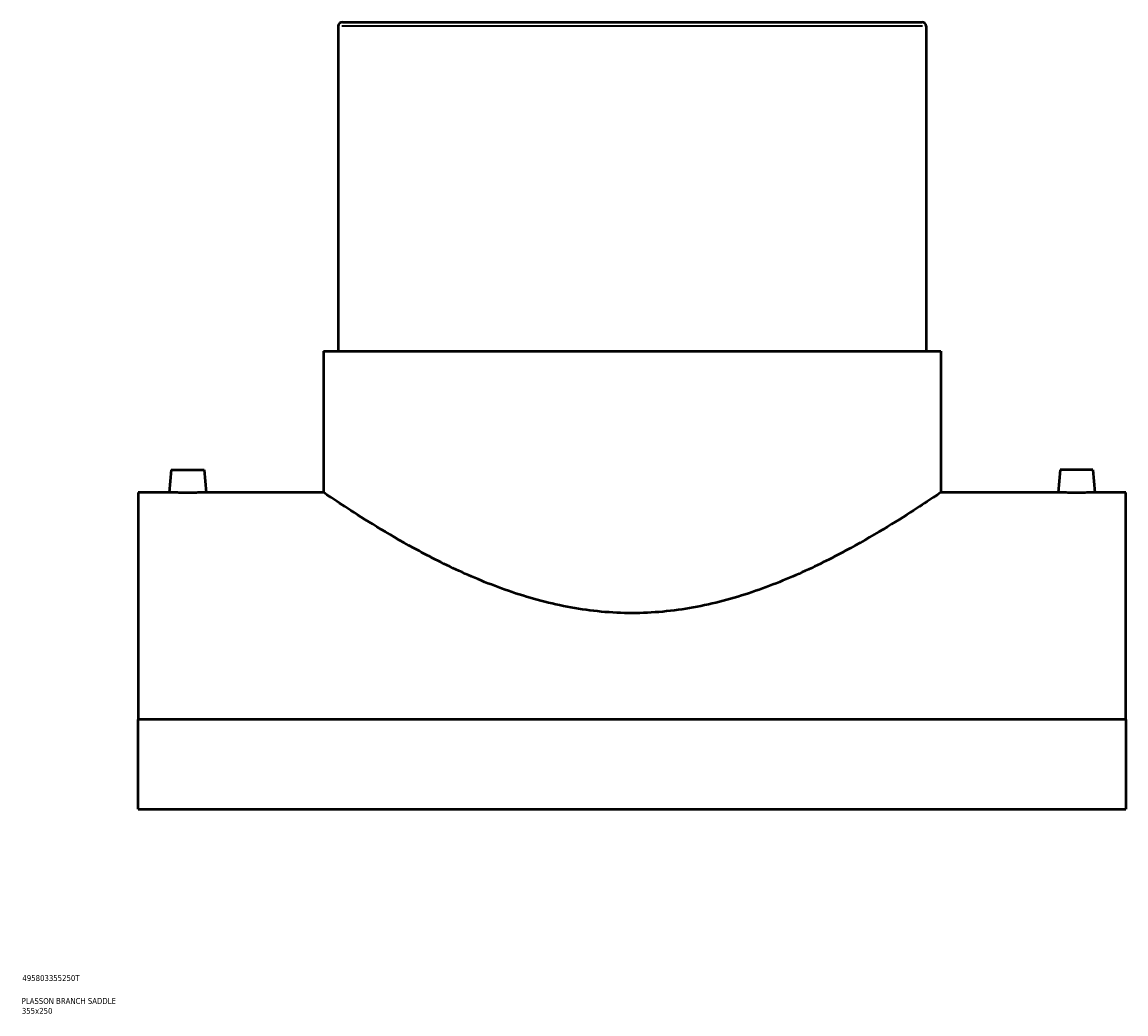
# Model space of a CAD drawing. Header units: millimetres. Extents: x -284 to 1460, y -335 to 1101.
# Tile 4 of 5: x 855 to 1324, y 79 to 501. Entities that reach past the tile are written whole.
import ezdxf

# ---------------------------------------------------------------- set-up
doc = ezdxf.new("R2010")
doc.units = ezdxf.units.MM
for name, color, linetype, lineweight in [('Title (ISO)', 7, 'Continuous', 50), ('Visible (ANSI)', 7, 'Continuous', 50), ('Visible Narrow (ANSI)', 7, 'Continuous', 35)]:
    doc.layers.add(name, color=color, linetype=linetype, lineweight=lineweight)
doc.styles.add('Note Text (ISO)', font='tahoma.ttf')

# ---------------------------------------------------------------- blocks, each defined once
blk = doc.blocks.new('Title Blocks ISO')
at = {"layer": 'Title (ISO)', "color": 232, "true_color": 0xca0064, "style": 'Note Text (ISO)'}
for tag, p in [('PART_NUMBER_001', (34.16, 73.13)), ('DESCRIPTION_001', (33.84, 63.4)), ('DESCRIPTION_002', (33.93, 59.18))]:
    blk.add_attdef(tag, p, '', height=2.5, dxfattribs=at)

msp = doc.modelspace()

# ---------------------------------------------------------------- linework, layer by layer
at = {"layer": 'Visible (ANSI)'}
for p, q in [((989.46, 499.12), (989.46, 360.9)), ((991.24, 500.9), (1237.69, 500.9)), ((1239.46, 499.12), (1239.46, 360.9)), ((983.21, 360.9), (1245.71, 360.9)), ((983.21, 360.9), (983.21, 300.9)), ((1245.71, 360.9), (1245.71, 300.9)), ((918.46, 310.5), (917.62, 300.9)), ((918.46, 310.5), (932.46, 310.5)), ((932.46, 310.5), (933.3, 300.9)), ((1296.46, 310.5), (1295.62, 300.9)), ((1310.46, 310.5), (1296.46, 310.5)), ((1310.46, 310.5), (1311.3, 300.9)), ((904.46, 300.9), (904.46, 204.28)), ((917.62, 300.9), (904.46, 300.9)), ((983.21, 300.9), (933.3, 300.9)), ((1295.62, 300.9), (1245.71, 300.9)), ((1324.46, 300.9), (1311.3, 300.9)), ((1324.46, 204.28), (1324.46, 300.9)), ((1324.46, 204.28), (904.46, 204.28)), ((904.46, 166.14), (904.46, 204.28)), ((1324.46, 204.28), (1324.46, 166.14)), ((904.46, 166.14), (1324.46, 166.14))]:
    msp.add_line(p, q, dxfattribs=at)
for centre, start, end in [((991.24, 499.12), 90, 180), ((1237.69, 499.12), 0, 90)]:
    msp.add_arc(centre, 1.77, start, end, dxfattribs=at)
for points, knots in [([(925.46, 300.74), (924.48, 300.74), (923.43, 300.75), (921.49, 300.78), (920.61, 300.8), (919.22, 300.84), (918.62, 300.86), (917.82, 300.89), (917.62, 300.9), (917.62, 300.9)], [0, 0, 0, 0, 0.295676, 0.295676, 0.591352, 0.591352, 0.886908, 0.886908, 1.182464, 1.182464, 1.182464, 1.182464]), ([(933.3, 300.9), (933.3, 300.9), (933.11, 300.89), (932.31, 300.86), (931.71, 300.84), (930.31, 300.8), (929.43, 300.78), (927.5, 300.75), (926.45, 300.74), (925.46, 300.74)], [3.547391, 3.547391, 3.547391, 3.547391, 3.842947, 3.842947, 4.138503, 4.138503, 4.434179, 4.434179, 4.729855, 4.729855, 4.729855, 4.729855]), ([(1114.46, 249.58), (1110.14, 249.58), (1105.78, 249.78), (1097.08, 250.57), (1092.74, 251.17), (1079.84, 253.49), (1071.42, 255.76), (1055.42, 261.17), (1047.82, 264.3), (1033.79, 270.75), (1027.36, 274.07), (1016.02, 280.27), (1010.67, 283.4), (1001.13, 289.18), (996.95, 291.84), (990.15, 296.25), (987.53, 297.99), (984.06, 300.32), (983.21, 300.9), (983.21, 300.9)], [0, 0, 0, 0, 1.297718, 1.297718, 2.595437, 2.595437, 5.190874, 5.190874, 7.78631, 7.78631, 10.381747, 10.381747, 12.945906, 12.945906, 15.510065, 15.510065, 18.074224, 18.074224, 20.638383, 20.638383, 20.638383, 20.638383]), ([(1245.71, 300.9), (1245.71, 300.9), (1244.87, 300.32), (1241.4, 297.99), (1238.78, 296.25), (1231.98, 291.84), (1227.79, 289.18), (1218.26, 283.4), (1212.91, 280.27), (1201.57, 274.07), (1195.14, 270.75), (1181.11, 264.3), (1173.51, 261.17), (1157.5, 255.76), (1149.08, 253.49), (1136.19, 251.17), (1131.85, 250.57), (1123.15, 249.78), (1118.79, 249.58), (1114.46, 249.58)], [61.915148, 61.915148, 61.915148, 61.915148, 64.479307, 64.479307, 67.043466, 67.043466, 69.607625, 69.607625, 72.171784, 72.171784, 74.76722, 74.76722, 77.362657, 77.362657, 79.958094, 79.958094, 81.255812, 81.255812, 82.553531, 82.553531, 82.553531, 82.553531]), ([(1303.46, 300.74), (1302.48, 300.74), (1301.43, 300.75), (1299.49, 300.78), (1298.61, 300.8), (1297.22, 300.84), (1296.62, 300.86), (1295.82, 300.89), (1295.62, 300.9), (1295.62, 300.9)], [2.364927, 2.364927, 2.364927, 2.364927, 2.660603, 2.660603, 2.956279, 2.956279, 3.251835, 3.251835, 3.547391, 3.547391, 3.547391, 3.547391]), ([(1311.3, 300.9), (1311.3, 300.9), (1311.11, 300.89), (1310.31, 300.86), (1309.71, 300.84), (1308.31, 300.8), (1307.43, 300.78), (1305.5, 300.75), (1304.45, 300.74), (1303.46, 300.74)], [5.912318, 5.912318, 5.912318, 5.912318, 6.207874, 6.207874, 6.50343, 6.50343, 6.799106, 6.799106, 7.094782, 7.094782, 7.094782, 7.094782])]:
    msp.add_open_spline(points, degree=3, knots=knots, dxfattribs=at)
at = {"layer": 'Visible Narrow (ANSI)'}
msp.add_line((1237.92, 499.12), (991, 499.12), dxfattribs=at)

# ---------------------------------------------------------------- block references
msp.add_blockref('Title Blocks ISO', (821, 20)).add_auto_attribs({'PART_NUMBER_001': '495803355250T', 'DESCRIPTION_001': 'PLASSON BRANCH SADDLE', 'DESCRIPTION_002': '355x250'})

doc.saveas('drawing.dxf')
